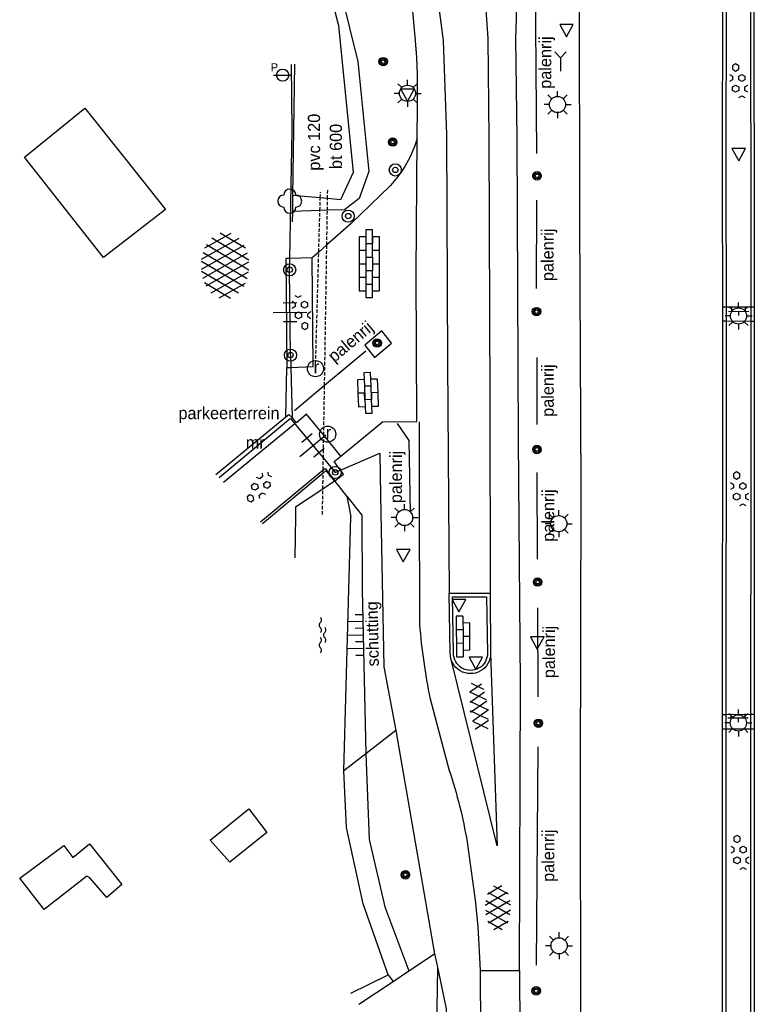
# Model space of a CAD drawing. Header units: metres. Extents: x 121538 to 126242, y 445257 to 454505.
# Tile 74 of 83: x 121678 to 121733, y 454009 to 454082. Entities that reach past the tile are written whole.
import ezdxf
from ezdxf.enums import TextEntityAlignment as Align

# ---------------------------------------------------------------- set-up
doc = ezdxf.new("R2010")
doc.units = ezdxf.units.M
doc.linetypes.add('STIPPELFIJN', pattern=[0.375, 0.25, -0.125])
for name, color, linetype in [('B14_F', 8, 'Continuous'), ('SYMBD01', 8, 'Continuous'), ('SYMBD02', 8, 'Continuous'), ('SYMBD04', 8, 'Continuous'), ('SYMBD05', 8, 'Continuous'), ('TEK-D19', 8, 'Continuous'), ('TEK-D20', 7, 'Continuous'), ('TER-D03S', 8, 'Continuous'), ('TER-T01', 8, 'Continuous'), ('TER-T02', 8, 'RASTER'), ('TER-T03', 8, 'Continuous'), ('TER-T05', 8, 'Continuous'), ('TER-T09', 8, 'Continuous'), ('TOPOT04', 8, 'Continuous'), ('TOPOT06', 8, 'WALB'), ('TOPOT11', 8, 'STIPPELFIJN'), ('TOPOT17', 8, 'Continuous'), ('TOPOT21', 8, 'Continuous'), ('TOPOT22', 8, 'Continuous'), ('TOPOT23', 8, 'Continuous'), ('TOPOT26', 8, 'Continuous'), ('TOPOT30', 8, 'Continuous'), ('WAT-T00', 8, 'Continuous'), ('WEG-T01', 8, 'Continuous'), ('WEG-T20', 8, 'Continuous'), ('WEG-T22', 8, 'Continuous'), ('WEG-T23', 12, 'Continuous')]:
    doc.layers.add(name, color=color, linetype=linetype)
doc.styles.add('ISO', font='provutr.shx')
doc.linetypes.add('RASTER', pattern='A,0.25,-0.25,[150,BLOK.SHX,S=0.25,R=0,X=0,Y=0],-0.25,0.25', length=1)
doc.linetypes.add('WALB', pattern='A,0.5,[155,BLOK.SHX,S=0.25,R=0,X=0,Y=0],0.5', length=1)

# ---------------------------------------------------------------- blocks, each defined once
blk = doc.blocks.new('water-m')
at = {"linetype": 'Continuous'}
for centre, start, end in [((-0.01, 0.747), 129.74464, 230.25536), ((-0.322, 1.122), 309.74464, 50.25536), ((-0.322, 0.372), 309.74464, 50.25536), ((0.315, 0.006), 129.74464, 230.25536), ((0.004, 0.381), 309.74464, 50.25536), ((-0.01, -0.743), 129.74464, 230.25536), ((-0.322, -0.368), 309.74464, 50.25536), ((0.004, -0.369), 309.74464, 50.25536), ((-0.322, -1.118), 309.74464, 50.25536)]:
    blk.add_arc(centre, 0.244, start, end, dxfattribs=at)
blk = doc.blocks.new('asfalt-l')
for p, q in [((-0.759, 1.005), (0.303, 1.619)), ((-0.303, 1.619), (0.759, 1.005)), ((-0.93, 0.185), (0.704, 1.128)), ((-0.704, 1.128), (0.93, 0.185)), ((-0.893, -0.515), (0.893, 0.515)), ((-0.893, 0.515), (0.893, -0.515)), ((-0.93, -0.185), (0.704, -1.128)), ((-0.704, -1.128), (0.93, -0.185)), ((-0.759, -1.005), (0.303, -1.619)), ((-0.303, -1.619), (0.759, -1.005))]:
    blk.add_line(p, q)
blk = doc.blocks.new('asfalt-xl')
at = {"linetype": 'Continuous'}
for p, q in [((0.413, 2.41), (-1.514, 1.288)), ((0.413, 2.41), (-1.514, 1.288)), ((1.52, 1.29), (-0.426, 2.405)), ((1.52, 1.29), (-0.426, 2.405)), ((1.396, 1.536), (-1.752, -0.297)), ((1.396, 1.536), (-1.752, -0.297)), ((1.009, 2.034), (-1.739, 0.434)), ((1.009, 2.034), (-1.739, 0.434)), ((1.767, -0.291), (-1.398, 1.521)), ((1.767, -0.291), (-1.398, 1.521)), ((1.75, 0.439), (-1.017, 2.023)), ((1.75, 0.439), (-1.017, 2.023)), ((1.649, -0.944), (-1.638, 0.938)), ((1.649, -0.944), (-1.638, 0.938)), ((1.642, 0.956), (-1.63, -0.949)), ((1.642, 0.956), (-1.63, -0.949)), ((1.407, -1.526), (-1.755, 0.285)), ((1.407, -1.526), (-1.755, 0.285)), ((1.765, 0.304), (-1.385, -1.53)), ((1.765, 0.304), (-1.385, -1.53)), ((1.024, -2.027), (-1.736, -0.447)), ((1.024, -2.027), (-1.736, -0.447)), ((1.753, -0.426), (-1, -2.029)), ((1.753, -0.426), (-1, -2.029)), ((0.409, -2.413), (-1.491, -1.325)), ((0.409, -2.413), (-1.491, -1.325)), ((1.53, -1.279), (-0.406, -2.406)), ((1.53, -1.279), (-0.406, -2.406))]:
    blk.add_line(p, q, dxfattribs=at)
blk = doc.blocks.new('beton-m')
for p, q in [((-0.227, 1.444), (-0.455, 1.312)), ((-0.455, 1.312), (-0.455, 1.05)), ((-0.455, 1.05), (-0.227, 0.919)), ((0, 1.312), (-0.227, 1.444)), ((-0.227, 0.919), (0, 1.05)), ((0, 1.05), (0, 1.312)), ((-0.682, 0.656), (-0.455, 0.525)), ((-0.455, 0.262), (-0.682, 0.131)), ((-0.455, 0.525), (-0.455, 0.262)), ((0, 0.525), (0.227, 0.656)), ((0, 0.262), (0, 0.525)), ((0.227, 0.131), (0, 0.262)), ((0.227, 0.656), (0.455, 0.525)), ((0.455, 0.262), (0.227, 0.131)), ((0.455, 0.525), (0.455, 0.262)), ((-0.455, -0.262), (-0.227, -0.131)), ((-0.455, -0.525), (-0.455, -0.262)), ((-0.227, -0.656), (-0.455, -0.525)), ((-0.227, -0.131), (0, -0.262)), ((0, -0.525), (-0.227, -0.656)), ((0, -0.262), (0, -0.525)), ((0.455, -0.262), (0.682, -0.131)), ((0.455, -0.525), (0.455, -0.262)), ((0.682, -0.656), (0.455, -0.525)), ((0, -1.05), (0.227, -0.919)), ((0.227, -0.919), (0.455, -1.05))]:
    blk.add_line(p, q)
blk = doc.blocks.new('struik')
at = {"linetype": 'Continuous'}
for centre, start, end in [((0, 0.442), 1.02328, 178.9632), ((-0.442, 0), 91.09124, 268.90133), ((0.437, 0), 271.6625, 88.3448), ((0, -0.446), 180.47294, 359.54064)]:
    blk.add_arc(centre, 0.45, start, end, dxfattribs=at)
blk = doc.blocks.new('talud')
for p, q in [((0, 0.75), (0.5, 0.75)), ((0, 0.5), (1, 0.5)), ((0, 0.25), (0.5, 0.25)), ((0, 0), (1, 0)), ((0, -0.25), (0.5, -0.25)), ((0, -0.5), (1, -0.5)), ((0, -0.75), (0.5, -0.75))]:
    blk.add_line(p, q)
blk = doc.blocks.new('DRHEK')
at = {"linetype": 'Continuous'}
for p, q in [((1.25, 0), (-1.25, 0)), ((-0.5, 0.7), (0.5, 0.7)), ((-0.5, -0.7), (0.5, -0.7))]:
    blk.add_line(p, q, dxfattribs=at)
blk = doc.blocks.new('asfalt-m')
for p, q in [((-0.517, 1.14), (0.539, 1.694)), ((-0.427, 1.749), (0.629, 1.081)), ((-0.63, 0.375), (0.636, 1.039)), ((-0.527, 1.073), (0.745, 0.268)), ((-0.627, 0.397), (0.66, -0.418)), ((-0.571, -0.3), (0.733, 0.384)), ((-0.561, -0.385), (0.576, -1.104)), ((-0.489, -0.963), (0.668, -0.355)), ((-0.462, -1.187), (0.393, -1.728)), ((-0.336, -1.588), (0.575, -1.11))]:
    blk.add_line(p, q)
blk = doc.blocks.new('Prov-grensst')
blk.add_line((-0.675, 0), (0.675, 0))
blk.add_circle((0, 0), 0.45)
at = {"style": 'ISO'}
blk.add_text('P', height=0.6, dxfattribs=at).set_placement((-0.612, 0.576), align=Align.MIDDLE)
blk = doc.blocks.new('paal')
for radius in [0.45, 0.2]:
    blk.add_circle((0, 0), radius)
blk = doc.blocks.new('lichtmast')
for p, q in [((0, 0.6), (0, 1)), ((-0.6, 0), (-1, 0)), ((-0.707, 0.707), (-0.424, 0.424)), ((0.424, 0.424), (0.707, 0.707)), ((0.6, 0), (1, 0)), ((-0.424, -0.424), (-0.707, -0.707)), ((0, -0.6), (0, -1)), ((0.424, -0.424), (0.707, -0.707))]:
    blk.add_line(p, q)
blk.add_circle((0, 0), 0.6)
blk = doc.blocks.new('BOOM')
for radius in [0.315, 0.225, 0.135]:
    blk.add_circle((0, 0), radius)
blk = doc.blocks.new('verkeersbord')
for p, q in [((0.502, 0.322), (-0.504, 0.322)), ((-0.504, 0.322), (-0.001, -0.6)), ((-0.001, -0.6), (0.502, 0.322))]:
    blk.add_line(p, q)
blk = doc.blocks.new('wegwijzer')
for q in [(-0.424, 1.424), (0.424, 1.424), (0, 0)]:
    blk.add_line((0, 1), q)
blk = doc.blocks.new('kolk')
blk.add_circle((0, 0), 0.6)
at = {"style": 'ISO'}
blk.add_text('r', height=0.933, dxfattribs=at).set_placement((0.063, -0.331), align=Align.CENTER)
blk = doc.blocks.new('klinkers-m')
for p, q in [((0, 1.5), (-0.5, 1.5)), ((-0.5, 1.5), (-0.5, 0.5)), ((0, 1.5), (0, 1)), ((0.5, 1), (0, 1)), ((0, 1), (0, 0.5)), ((0.5, 0), (0.5, 1)), ((-0.5, 0.5), (-0.5, -0.5)), ((0, 0.5), (-0.5, 0.5)), ((0, 0.5), (0, 0)), ((0.5, 0), (0, 0)), ((0, 0), (0, -0.5)), ((0.5, -1), (0.5, 0)), ((-0.5, -0.5), (-0.5, -1.5)), ((0, -0.5), (-0.5, -0.5)), ((0, -0.5), (0, -1)), ((0, -1), (0.5, -1)), ((0, -1), (0, -1.5)), ((-0.5, -1.5), (0, -1.5))]:
    blk.add_line(p, q)
blk = doc.blocks.new('klinkers-l')
at = {"linetype": 'Continuous'}
for p, q in [((0.25, 1.5), (-0.25, 1.5)), ((-0.25, 1.5), (-0.25, 0.5)), ((0.25, 0.5), (0.25, 1.5)), ((-0.25, 1), (-0.75, 1)), ((-0.75, 1), (-0.75, 0)), ((0.75, 1), (0.25, 1)), ((0.75, 0), (0.75, 1)), ((-0.25, 0), (-0.75, 0)), ((-0.75, 0), (-0.75, -1)), ((0.25, 0.5), (-0.25, 0.5)), ((-0.25, 0.5), (-0.25, -0.5)), ((0.25, -0.5), (0.25, 0.5)), ((-0.25, -0.5), (-0.25, 0)), ((0.25, -0.5), (-0.25, -0.5)), ((-0.25, -0.5), (-0.25, -1.5)), ((0.75, 0), (0.25, 0)), ((0.25, 0), (0.25, -0.5)), ((0.25, -1.5), (0.25, -0.5)), ((0.75, -1), (0.75, 0)), ((-0.75, -1), (-0.25, -1)), ((0.25, -1), (0.75, -1)), ((-0.25, -1.5), (0.25, -1.5))]:
    blk.add_line(p, q, dxfattribs=at)
blk = doc.blocks.new('klinkers-xl')
at = {"linetype": 'Continuous'}
for p, q in [((0.25, 2.5), (-0.25, 2.5)), ((-0.25, 2.5), (-0.25, 1.5)), ((0.25, 1.5), (0.25, 2.5)), ((-0.25, 2), (-0.75, 2)), ((-0.75, 2), (-0.75, 1)), ((-0.25, 1.5), (0.25, 1.5)), ((-0.25, 1.5), (-0.25, 0.5)), ((0.75, 2), (0.25, 2)), ((0.25, 2), (0.25, 1.5)), ((0.25, 0.5), (0.25, 1.5)), ((0.75, 1), (0.75, 2)), ((-0.75, 1), (-0.75, 0)), ((-0.75, 1), (-0.25, 1)), ((0.25, 1), (0.75, 1)), ((0.75, 0), (0.75, 1)), ((-0.75, 0), (-0.25, 0)), ((-0.75, 0), (-0.75, -1)), ((-0.25, 0.5), (0.25, 0.5)), ((-0.25, 0.5), (-0.25, -0.5)), ((0.25, 0.5), (0.25, 0)), ((0.25, 0), (0.75, 0)), ((0.25, 0), (0.25, -0.5)), ((0.75, -1), (0.75, 0)), ((-0.25, -0.5), (0.25, -0.5)), ((-0.25, -0.5), (-0.25, -1.5)), ((0.25, -1.5), (0.25, -0.5)), ((-0.75, -1), (-0.75, -2)), ((-0.75, -1), (-0.25, -1)), ((0.25, -1), (0.75, -1)), ((0.75, -2), (0.75, -1)), ((-0.75, -2), (-0.25, -2)), ((-0.25, -1.5), (0.25, -1.5)), ((-0.25, -1.5), (-0.25, -2.5)), ((0.25, -2.5), (0.25, -1.5)), ((0.25, -2), (0.75, -2)), ((-0.25, -2.5), (0.25, -2.5))]:
    blk.add_line(p, q, dxfattribs=at)
blk = doc.blocks.new('klinkers-s')
for p, q in [((0, -0.75), (0, 0.75)), ((-0.312, 0.5), (0, 0.5)), ((0, 0), (0.312, 0)), ((0, -0.5), (-0.312, -0.5))]:
    blk.add_line(p, q)

msp = doc.modelspace()

# ---------------------------------------------------------------- linework, layer by layer
at = {"layer": 'B14_F'}
for points in [[(121683.084, 454075.707), (121686.005, 454072.051), (121689.059, 454068.228), (121684.455, 454064.664), (121678.611, 454072.087), (121683.084, 454075.707)], [(121693.803, 454019.904), (121692.351, 454021.547), (121695.219, 454023.853), (121696.563, 454022.099)], [(121696.563, 454022.099), (121693.803, 454019.904)], [(121683.45, 454018.753), (121683.233, 454018.864), (121680.053, 454016.413), (121678.249, 454018.718), (121681.522, 454021.137), (121682.195, 454020.243), (121683.416, 454021.258), (121685.812, 454018.253), (121684.692, 454017.289), (121683.45, 454018.753)]]:
    msp.add_lwpolyline(points, dxfattribs=at)
at = {"layer": 'TER-T01'}
for points in [[(121692.786, 454048.6), (121697.965, 454052.871)], [(121697.965, 454052.871), (121698.176, 454053.053), (121698.419, 454052.821)], [(121698.316, 454052.736), (121693.017, 454048.356)]]:
    msp.add_lwpolyline(points, dxfattribs=at)
at = {"layer": 'TER-T02', "flags": 128}
for points in [[(121698.261, 454064.592), (121698.44, 454074.073), (121698.384, 454078.95)], [(121698.245, 454063.757), (121698.261, 454064.592)], [(121698.307, 454057.437), (121698.329, 454056.527)], [(121698.329, 454056.527), (121698.419, 454052.821)], [(121701.576, 454048.128), (121700.939, 454048.89), (121700.724, 454048.711), (121696.231, 454044.956)], [(121706.121, 454029.643), (121703.886, 454027.925)], [(121703.886, 454027.925), (121702.261, 454026.676)], [(121707.084, 454011.865), (121708.985, 454013.128)], [(121708.985, 454013.128), (121709.189, 454012.149)], [(121705.908, 454011.085), (121707.084, 454011.865)], [(121703.357, 454009.39), (121705.908, 454011.085)]]:
    msp.add_lwpolyline(points, dxfattribs=at)
at = {"layer": 'TER-T03'}
msp.add_line((121698.307, 454057.437), (121698.245, 454063.757), dxfattribs=at)
for points in [[(121698.316, 454052.736), (121698.636, 454052.35)], [(121698.636, 454052.35), (121700.742, 454049.812), (121701.622, 454048.752)]]:
    msp.add_lwpolyline(points, dxfattribs=at)
at = {"layer": 'TER-T05'}
for points in [[(121702.011, 454048.92), (121704.913, 454050.17), (121704.973, 454047.053), (121705.217, 454034.365), (121706.121, 454029.643)], [(121701.622, 454048.752), (121702.011, 454048.92)], [(121706.121, 454029.643), (121708.985, 454013.128)], [(121709.189, 454012.149), (121709.836, 454009.043), (121709.868, 453996.118), (121709.865, 453986.151)]]:
    msp.add_lwpolyline(points, dxfattribs=at)
at = {"layer": 'TER-T09'}
for points in [[(121694.975, 454101.645), (121697.003, 454102.012), (121700.881, 454088.965), (121703.294, 454079.17), (121704.098, 454071.038), (121703.391, 454069.035), (121702.295, 454068.196), (121701.038, 454068.158), (121700.487, 454068.141), (121698.45, 454068.079)], [(121702.488, 454047.001), (121703.596, 454045.588), (121703.627, 454040.055), (121703.886, 454027.925)], [(121703.886, 454027.925), (121704.13, 454021.579), (121705.291, 454016.614), (121707.084, 454011.865)], [(121705.536, 454011.582), (121705.908, 454011.085)]]:
    msp.add_lwpolyline(points, dxfattribs=at)
at = {"layer": 'TOPOT04'}
msp.add_lwpolyline([(121713.129, 454035.373), (121713.608, 454021.111), (121710.183, 454034.999)], dxfattribs=at)
at = {"layer": 'TOPOT06', "flags": 128}
for points in [[(121698.616, 454078.962), (121698.468, 454069.264)], [(121698.468, 454069.264), (121698.45, 454068.079)], [(121698.45, 454068.079), (121698.438, 454067.293)], [(121702.488, 454047.001), (121702.779, 454045.469)], [(121698.683, 454046.201), (121698.679, 454045.51), (121698.624, 454042.425)], [(121702.774, 454010.211), (121705.536, 454011.582)]]:
    msp.add_lwpolyline(points, dxfattribs=at)
at = {"layer": 'TOPOT11', "flags": 128}
for points in [[(121701.053, 454069.029), (121701.063, 454069.676)], [(121700.513, 454069.078), (121700.525, 454069.504)]]:
    msp.add_lwpolyline(points, dxfattribs=at)
at = {"layer": 'TOPOT11'}
for points in [[(121700.487, 454068.141), (121700.513, 454069.078)], [(121701.038, 454068.158), (121701.053, 454069.029)], [(121700.997, 454065.6), (121701.038, 454068.158)], [(121700.401, 454065.071), (121700.487, 454068.141)], [(121700.829, 454055.18), (121700.997, 454065.6)], [(121700.16, 454056.434), (121700.401, 454065.071)], [(121700.77, 454051.514), (121700.829, 454055.18)], [(121700.742, 454049.812), (121700.77, 454051.514)], [(121700.728, 454048.938), (121700.742, 454049.812)], [(121700.706, 454047.548), (121700.724, 454048.711)], [(121700.724, 454048.711), (121700.728, 454048.938)], [(121700.675, 454045.647), (121700.706, 454047.548)]]:
    msp.add_lwpolyline(points, dxfattribs=at)
at = {"layer": 'TOPOT17'}
for points in [[(121716.556, 454072.36), (121716.436, 454088.109)], [(121716.54, 454062.358), (121716.563, 454068.908)], [(121703.886, 454057.739), (121700.829, 454055.18), (121698.601, 454053.315)], [(121716.543, 454057.259), (121716.556, 454052.309)], [(121706.218, 454052.37), (121707.079, 454051.122), (121707.176, 454045.815)], [(121716.604, 454042.332), (121716.57, 454048.742)], [(121716.656, 454032.139), (121716.623, 454038.739)], [(121716.522, 454012.286), (121716.652, 454028.435)]]:
    msp.add_lwpolyline(points, dxfattribs=at)
at = {"layer": 'WAT-T00'}
for points in [[(121693.032, 454099.743), (121696.471, 454100.606), (121699.884, 454089.42), (121701.857, 454081.829), (121702.938, 454070.959), (121702.016, 454068.941), (121701.053, 454069.029), (121700.513, 454069.078), (121698.468, 454069.264)], [(121698.683, 454046.201), (121700.706, 454047.548), (121701.576, 454048.128)], [(121701.576, 454048.128), (121701.595, 454048.14)], [(121701.595, 454048.14), (121701.576, 454048.128)], [(121702.488, 454047.001), (121701.595, 454048.14)], [(121702.261, 454026.676), (121702.779, 454045.469)], [(121705.536, 454011.582), (121703.68, 454016.825), (121702.452, 454022.486), (121702.261, 454026.676)]]:
    msp.add_lwpolyline(points, dxfattribs=at)
at = {"layer": 'WEG-T01'}
for points in [[(121686.973, 454164.64), (121688.414, 454161.321), (121692.425, 454151.642), (121695.641, 454143.542), (121697.099, 454139.621), (121699.032, 454134.421), (121701.368, 454127.917), (121703.614, 454121.385), (121706.202, 454113.773), (121709.138, 454104.53), (121710.991, 454096.967), (121712.363, 454089.035), (121712.929, 454080.872), (121712.99, 454073.484), (121713.064, 454054.146), (121713.086, 454039.807)], [(121683.907, 454161.869), (121684.496, 454160.541), (121685.084, 454159.213), (121688.881, 454150.149), (121692.03, 454142.061), (121693.673, 454137.72), (121695.076, 454134.016), (121697.8, 454126.461), (121700.119, 454119.631), (121702.421, 454112.352), (121705.029, 454103.716), (121707.113, 454095.778), (121708.589, 454088.607), (121709.624, 454080.714), (121709.873, 454073.746), (121709.944, 454056.905), (121710.071, 454039.785)], [(121707.7, 454073.491), (121707.726, 454075.845), (121707.707, 454078.2), (121707.662, 454079.464), (121707.573, 454080.725), (121707.275, 454084.017), (121706.965, 454087.308), (121706.914, 454087.785), (121706.851, 454088.26), (121706.783, 454088.693), (121706.705, 454089.125), (121706.101, 454092.238), (121705.486, 454095.349), (121705.193, 454096.692), (121704.852, 454098.025), (121704.178, 454100.383), (121703.456, 454102.727)], [(121730.325, 454061.016), (121730.314, 454070.378), (121730.325, 454085.119), (121730.321, 454090.079)], [(121732.642, 454090.102), (121732.631, 454083.191), (121732.661, 454066.075), (121732.66, 454061.019)], [(121719.696, 454084.658), (121719.709, 454067.359), (121719.804, 454047.678), (121719.755, 454025.901), (121719.789, 454008.291), (121719.676, 453996.325), (121719.736, 453980.373), (121719.799, 453967.339), (121719.847, 453959.588), (121719.85, 453951.542), (121719.961, 453940.152), (121720.323, 453926.672), (121720.59, 453919.053), (121721.133, 453908.204), (121722.269, 453898.965), (121723.666, 453890.615), (121725.514, 453881.163), (121726.793, 453874.621)], [(121702.035, 454049.97), (121705.122, 454052.502), (121707.665, 454052.521), (121707.612, 454063.513), (121707.7, 454073.491)], [(121698.261, 454064.592), (121697.958, 454064.584), (121698.044, 454056.516)], [(121699.91, 454064.636), (121698.261, 454064.592)], [(121698.329, 454056.527), (121699.982, 454056.59), (121699.91, 454064.636)], [(121730.326, 454059.961), (121730.325, 454061.016)], [(121732.66, 454061.019), (121732.66, 454059.925)], [(121730.315, 454030.84), (121730.316, 454034.036), (121730.334, 454053.058), (121730.326, 454059.961)], [(121732.66, 454059.925), (121732.657, 454048.557), (121732.648, 454030.869)], [(121697.965, 454052.871), (121698.044, 454056.516)], [(121698.044, 454056.516), (121698.329, 454056.527)], [(121702.035, 454049.97), (121700.77, 454051.514), (121699.504, 454053.058), (121698.741, 454052.436), (121698.419, 454052.821)], [(121698.636, 454052.35), (121693.334, 454048.02)], [(121702.011, 454048.92), (121701.841, 454049.148), (121701.535, 454049.558), (121702.035, 454049.97)], [(121696.093, 454045.102), (121700.728, 454048.938), (121700.871, 454049.056), (121701.595, 454048.14)], [(121701.595, 454048.14), (121702.236, 454048.619), (121702.011, 454048.92)], [(121713.086, 454039.807), (121710.071, 454039.785)], [(121713.086, 454039.807), (121713.129, 454035.373)], [(121730.314, 454029.784), (121730.315, 454030.84)], [(121732.648, 454030.869), (121732.648, 454030.348), (121732.648, 454029.775)], [(121730.31, 454000.342), (121730.309, 454016.017), (121730.314, 454029.784)], [(121732.648, 454029.775), (121732.65, 454011.13), (121732.651, 454000.366)], [(121709.189, 454012.149), (121709.035, 454002.877), (121707.39, 454001.563)], [(121712.36, 454011.881), (121715.271, 454011.889)]]:
    msp.add_lwpolyline(points, dxfattribs=at)
for points in [[(121715.271, 454011.889), (121715.345, 454033.15), (121715.196, 454051.151), (121715.089, 454073.516), (121715.006, 454080.853, 0.072174), (121713.799, 454092.761), (121710.783, 454105.038), (121709.488, 454109.149)], [(121707.7, 454073.491, -0.117509), (121705.682, 454069.974), (121702.791, 454067.19), (121700.997, 454065.6), (121700.401, 454065.071), (121699.91, 454064.636)], [(121707.828, 454052.511), (121707.842, 454046.888), (121707.865, 454037.512, 0.031188), (121708.651, 454032.008), (121710.067, 454026.688, -0.03981), (121711.391, 454021.393), (121711.994, 454017.091), (121712.192, 454015.154), (121712.36, 454011.881)], [(121713.129, 454035.373, -1.017398), (121710.14, 454035.392), (121710.071, 454039.785)], [(121712.36, 454011.881), (121712.422, 453998.338), (121712.434, 453996.122), (121712.546, 453974.977), (121712.616, 453961.805, -0.176651), (121710.826, 453958.276, 0.176651)], [(121715.271, 454011.889), (121715.339, 453998.441), (121715.361, 453996.128), (121715.461, 453985.751), (121715.505, 453975.11), (121715.673, 453934.96), (121715.757, 453931.257), (121716.138, 453920.758, 0.017834), (121717.205, 453909.411), (121717.997, 453904.314, 0.031488), (121723.283, 453877.551, 0.018092), (121727.339, 453864.427), (121728.799, 453860.142), (121729.569, 453857.983)]]:
    msp.add_lwpolyline(points, format="xyb", dxfattribs=at)
msp.add_lwpolyline([(121705.074, 454059.244), (121703.81, 454058.181), (121704.517, 454057.251), (121705.781, 454058.314)], close=True, dxfattribs=at)
at = {"layer": 'WEG-T20'}
msp.add_lwpolyline([(121712.836, 454039.547), (121712.898, 454035.391, -1.014733), (121710.38, 454035.378), (121710.309, 454039.545)], format="xyb", close=True, dxfattribs=at)
at = {"layer": 'WEG-T22'}
for points in [[(121730.561, 454090.081), (121730.565, 454085.119), (121730.554, 454070.378), (121730.565, 454061.016)], [(121732.42, 454061.019), (121732.421, 454066.075), (121732.391, 454083.191), (121732.402, 454090.1)], [(121730.565, 454061.016), (121730.566, 454059.958)], [(121732.42, 454059.929), (121732.42, 454061.019)], [(121730.566, 454059.958), (121730.574, 454053.058), (121730.556, 454034.036), (121730.555, 454030.843)], [(121732.408, 454030.866), (121732.417, 454048.557), (121732.42, 454059.929)], [(121730.555, 454030.843), (121730.554, 454029.783)], [(121732.408, 454029.776), (121732.408, 454030.348), (121732.408, 454030.866)], [(121730.554, 454029.783), (121730.549, 454016.017), (121730.55, 454000.345)], [(121732.411, 454000.364), (121732.41, 454011.13), (121732.408, 454029.776)]]:
    msp.add_lwpolyline(points, dxfattribs=at)
at = {"layer": 'WEG-T23'}
for points in [[(121730.325, 454061.016), (121730.565, 454061.016)], [(121730.565, 454061.016), (121732.42, 454061.019)], [(121732.42, 454061.019), (121732.66, 454061.019)], [(121730.566, 454059.958), (121730.326, 454059.961)], [(121732.42, 454059.929), (121730.566, 454059.958)], [(121732.66, 454059.925), (121732.42, 454059.929)], [(121730.315, 454030.84), (121730.555, 454030.843)], [(121730.555, 454030.843), (121732.408, 454030.866)], [(121732.408, 454030.866), (121732.648, 454030.869)], [(121730.314, 454029.784), (121730.554, 454029.783)], [(121730.554, 454029.783), (121732.408, 454029.776)], [(121732.408, 454029.776), (121732.648, 454029.775)]]:
    msp.add_lwpolyline(points, dxfattribs=at)

# ---------------------------------------------------------------- block references
at = {"layer": 'SYMBD01'}
for p in [(121731.505, 454077.549), (121731.58, 454047.35), (121731.606, 454020.443)]:
    msp.add_blockref('beton-m', p, dxfattribs=at)
for name, p, rotation in [('asfalt-xl', (121693.474, 454064.076), 179.0938657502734), ('beton-m', (121699.122, 454060.779), 180.9797180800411), ('beton-m', (121696.118, 454047.766), 129.01147644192)]:
    msp.add_blockref(name, p, dxfattribs=dict(at, rotation=rotation))
at = {"layer": 'SYMBD01', "linetype": 'Continuous'}
for name, p, rotation in [('asfalt-m', (121712.31, 454031.466), 187.1434001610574), ('asfalt-l', (121713.668, 454016.553), 0.4094048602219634)]:
    msp.add_blockref(name, p, dxfattribs=dict(at, rotation=rotation))
at = {"layer": 'SYMBD02'}
msp.add_blockref('klinkers-xl', (121704.139, 454064.2), dxfattribs=at)
for name, p, rotation in [('klinkers-s', (121731.495, 454060.682), 270.6683728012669), ('klinkers-l', (121704.05, 454054.64), 2.128186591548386), ('klinkers-m', (121711.091, 454036.61), 0.4180712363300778), ('klinkers-s', (121731.454, 454030.583), 270)]:
    msp.add_blockref(name, p, dxfattribs=dict(at, rotation=rotation))
at = {"layer": 'SYMBD04', "linetype": 'Continuous', "xscale": 1.161277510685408, "yscale": 2, "zscale": 1.161277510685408, "rotation": 181.2207874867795}
msp.add_blockref('talud', (121703.698, 454036.718), dxfattribs=at)
at = {"layer": 'SYMBD05'}
msp.add_blockref('water-m', (121700.686, 454036.715), dxfattribs=at)
at = {"layer": 'TER-D03S', "linetype": 'Continuous'}
for p, rotation in [((121698.276, 454060.597), 180.5620608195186), ((121699.969, 454050.744), 219.6897139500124)]:
    msp.add_blockref('DRHEK', p, dxfattribs=dict(at, rotation=rotation))
at = {"layer": 'TOPOT21'}
for p in [(121706.975, 454076.814), (121718.085, 454075.985), (121731.49, 454060.338), (121706.754, 454045.416), (121718.178, 454044.963), (121731.479, 454030.217), (121718.202, 454013.72)]:
    msp.add_blockref('lichtmast', p, dxfattribs=at)
at = {"layer": 'TOPOT22'}
for name, p in [('Prov-grensst', (121697.729, 454078.165)), ('paal', (121706.072, 454071.146)), ('paal', (121702.582, 454067.73)), ('paal', (121698.245, 454063.757)), ('paal', (121698.307, 454057.437)), ('paal', (121701.622, 454048.752))]:
    msp.add_blockref(name, p, dxfattribs=at)
at = {"layer": 'TOPOT23'}
for p in [(121700.16, 454056.434), (121701.061, 454051.587)]:
    msp.add_blockref('kolk', p, dxfattribs=at)
at = {"layer": 'TOPOT26'}
for name, p in [('BOOM', (121705.167, 454079.162)), ('BOOM', (121705.877, 454073.208)), ('BOOM', (121716.569, 454070.71)), ('struik', (121698.256, 454068.839)), ('BOOM', (121716.534, 454060.658)), ('BOOM', (121704.729, 454058.333)), ('BOOM', (121716.561, 454050.459)), ('BOOM', (121716.613, 454040.642)), ('BOOM', (121716.666, 454030.189)), ('BOOM', (121706.815, 454018.976)), ('BOOM', (121716.507, 454010.386))]:
    msp.add_blockref(name, p, dxfattribs=at)
at = {"layer": 'TOPOT30'}
for name, p in [('verkeersbord', (121718.752, 454081.587)), ('wegwijzer', (121718.299, 454078.453)), ('verkeersbord', (121706.975, 454076.814)), ('verkeersbord', (121731.51, 454072.41)), ('verkeersbord', (121706.66, 454042.728)), ('verkeersbord', (121710.782, 454039.036)), ('verkeersbord', (121716.59, 454036.273)), ('verkeersbord', (121712.038, 454034.762))]:
    msp.add_blockref(name, p, dxfattribs=at)

# ---------------------------------------------------------------- texts
at = {"layer": 'TEK-D19', "style": 'ISO'}
for s, p in [('parkeerterrein', (121690.008, 454052.698)), ('mr', (121694.994, 454050.521))]:
    msp.add_text(s, height=0.9, dxfattribs=at).set_placement(p)
at = {"layer": 'TEK-D20', "style": 'ISO'}
for s, rotation, p in [('palenrij', 90, (121717.622, 454077.152)), ('pvc 120', 90.02163, (121700.498, 454071.09)), ('bt 600', 90.02163, (121702.117, 454071.213)), ('palenrij', 90, (121717.791, 454062.921)), ('palenrij', 39.93223, (121701.55, 454056.858)), ('palenrij', 90, (121717.807, 454052.872)), ('palenrij', 90, (121706.558, 454046.478)), ('palenrij', 90, (121717.845, 454043.625)), ('schutting', 91.10277, (121704.857, 454034.406)), ('palenrij', 90, (121717.897, 454033.527)), ('palenrij', 90, (121717.845, 454018.449))]:
    msp.add_text(s, height=0.9, rotation=rotation, dxfattribs=at).set_placement(p)

doc.saveas('drawing.dxf')
